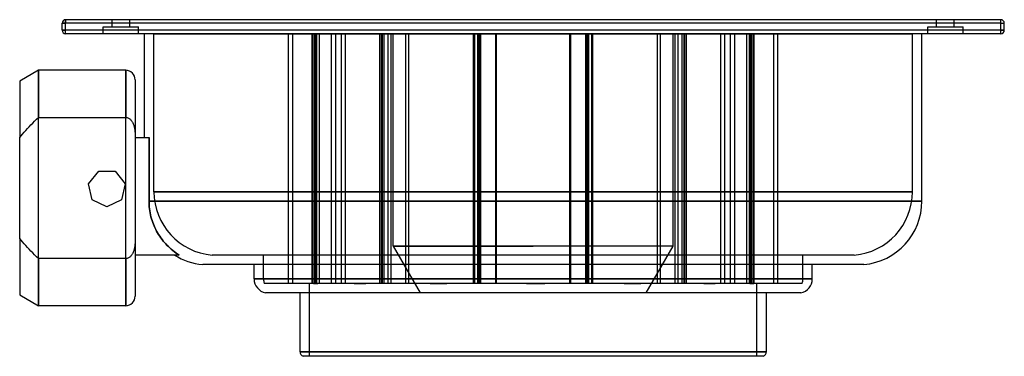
# Model space of a CAD drawing. Header units: millimetres. Extents: x -218 to 200, y -72 to 72.
import ezdxf

# ---------------------------------------------------------------- set-up
doc = ezdxf.new("R2010")
doc.units = ezdxf.units.MM
doc.layers.add('HIDDEN', color=7, linetype='Continuous')
doc.layers.add('THICK', color=7, linetype='Continuous')

msp = doc.modelspace()

# ---------------------------------------------------------------- linework, layer by layer
at = {"layer": 'HIDDEN'}
for p, q in [((-198.5, 71.5), (-198.5, 71.5)), ((-198.5, 70), (-198.5, 71.5)), ((-178.75, 68.5), (-178.75, 71.5)), ((-178.75, 68.5), (-178.75, 71.5)), ((-171.25, 68.5), (-171.25, 71.5)), ((-171.25, 68.5), (-171.25, 71.5)), ((171.25, 68.5), (171.25, 71.5)), ((171.25, 68.5), (171.25, 71.5)), ((178.75, 68.5), (178.75, 71.5)), ((178.75, 68.5), (178.75, 71.5)), ((198.5, 71.5), (198.5, 71.5)), ((198.5, 70), (198.5, 71.5)), ((-200, 70), (-198.5, 70)), ((-200, 70), (-200, 70)), ((-200, 67), (-198.5, 67)), ((-200, 67), (-200, 67)), ((-198.5, 67), (-198.5, 70)), ((198.5, 70), (-198.5, 70)), ((-198.5, 65.5), (-198.5, 67)), ((198.5, 67), (-198.5, 67)), ((-182.5, 68.5), (-175, 68.5)), ((-182.5, 65.5), (-182.5, 68.5)), ((-182.5, 65.5), (-182.5, 68.5)), ((-175, 68.5), (-167.5, 68.5)), ((-167.5, 65.5), (-167.5, 68.5)), ((-167.5, 65.5), (-167.5, 68.5)), ((167.5, 68.5), (175, 68.5)), ((167.5, 65.5), (167.5, 68.5)), ((167.5, 65.5), (167.5, 68.5)), ((175, 68.5), (182.5, 68.5)), ((182.5, 65.5), (182.5, 68.5)), ((182.5, 65.5), (182.5, 68.5)), ((198.5, 70), (200, 70)), ((198.5, 67), (198.5, 70)), ((198.5, 67), (200, 67)), ((198.5, 65.5), (198.5, 67)), ((200, 70), (200, 70)), ((200, 67), (200, 67)), ((-198.5, 65.5), (-198.5, 65.5)), ((-161, 65.5), (0, 65.5)), ((-161, -1.6), (-161, 65.5)), ((-103.89, -40.5), (-103.89, 65.5)), ((-102.11, -40.5), (-102.11, 65.5)), ((-93.8, -40.5), (-93.8, 65.5)), ((-93.41, -40.5), (-93.41, 65.5)), ((-92.69, -40.6), (-92.69, 65.5)), ((-92.19, -40.5), (-92.19, 65.5)), ((-91.8, -40.5), (-91.8, 65.5)), ((-90.69, -40.6), (-90.69, 65.5)), ((-85.6, -40.6), (-85.6, 65.5)), ((-83.78, -40.6), (-83.78, 65.5)), ((-81.42, -40.6), (-81.42, 65.5)), ((-79.64, -40.6), (-79.64, 65.5)), ((-65.13, -40.5), (-65.13, 65.5)), ((-64.42, -40.5), (-64.42, 65.5)), ((-64.02, -40.5), (-64.02, 65.5)), ((-63.31, -40.5), (-63.31, 65.5)), ((-61.56, -40.6), (-61.56, 65.5)), ((-60.28, -40.6), (-60.28, 65.5)), ((-59.4, -24.7), (-59.4, 65.5)), ((-54.02, -40.6), (-54.02, 65.5)), ((-52.81, -40.6), (-52.81, 65.5)), ((-25.32, -40.6), (-25.32, 65.5)), ((-24.84, -40.6), (-24.84, 65.5)), ((-23.56, -40.5), (-23.56, 65.5)), ((-23.16, -40.5), (-23.16, 65.5)), ((-22.68, -40.5), (-22.68, 65.5)), ((-22.28, -40.5), (-22.28, 65.5)), ((-15.93, -40.6), (-15.93, 65.5)), ((-15.52, -40.6), (-15.52, 65.5)), ((0, 65.5), (161, 65.5)), ((15.52, -40.6), (15.52, 65.5)), ((15.93, -40.6), (15.93, 65.5)), ((22.28, -40.5), (22.28, 65.5)), ((22.68, -40.5), (22.68, 65.5)), ((23.16, -40.5), (23.16, 65.5)), ((23.56, -40.5), (23.56, 65.5)), ((24.84, -40.6), (24.84, 65.5)), ((25.32, -40.6), (25.32, 65.5)), ((52.81, -40.6), (52.81, 65.5)), ((54.02, -40.6), (54.02, 65.5)), ((59.4, -24.7), (59.4, 65.5)), ((60.28, -40.6), (60.28, 65.5)), ((61.56, -40.6), (61.56, 65.5)), ((63.31, -40.5), (63.31, 65.5)), ((64.02, -40.5), (64.02, 65.5)), ((64.42, -40.5), (64.42, 65.5)), ((65.13, -40.5), (65.13, 65.5)), ((79.64, -40.6), (79.64, 65.5)), ((81.42, -40.6), (81.42, 65.5)), ((83.78, -40.6), (83.78, 65.5)), ((85.6, -40.6), (85.6, 65.5)), ((90.69, -40.6), (90.69, 65.5)), ((91.8, -40.5), (91.8, 65.5)), ((92.19, -40.5), (92.19, 65.5)), ((92.69, -40.6), (92.69, 65.5)), ((93.41, -40.5), (93.41, 65.5)), ((93.8, -40.5), (93.8, 65.5)), ((102.11, -40.5), (102.11, 65.5)), ((103.89, -40.5), (103.89, 65.5)), ((161, -1.6), (161, 65.5)), ((198.5, 65.5), (198.5, 65.5)), ((-210, 0), (-210, 50)), ((-173, 0), (-173, 50)), ((-169, 21.5), (-169, 21.5)), ((-163.1, -5.6), (-163.1, 21.5)), ((-184.47, 7.21), (-184.47, 7.21)), ((-177.53, 7.21), (-177.53, 7.21)), ((-188.8, 1.78), (-188.8, 1.78)), ((-173.2, 1.78), (-173.2, 1.78)), ((-210, -50), (-210, 0)), ((-173, -50), (-173, 0)), ((0, -1.6), (-161, -1.6)), ((-161, -1.6), (0, -1.6)), ((161, -1.6), (0, -1.6)), ((0, -1.6), (161, -1.6)), ((-187.25, -4.99), (-187.25, -4.99)), ((-181, -8), (-181, -8)), ((-174.75, -4.99), (-174.75, -4.99)), ((-163.08, -6.39), (-163.1, -5.6)), ((-163.1, -5.6), (0, -5.6)), ((-163.05, -7.21), (-163.08, -6.39)), ((-162.98, -8.03), (-163.05, -7.21)), ((-162.89, -8.87), (-162.98, -8.03)), ((0, -5.6), (165, -5.6)), ((-162.78, -9.71), (-162.89, -8.87)), ((-162.63, -10.55), (-162.78, -9.71)), ((-162.46, -11.38), (-162.63, -10.55)), ((-162.26, -12.21), (-162.46, -11.38)), ((-162.04, -13.03), (-162.26, -12.21)), ((-161.8, -13.83), (-162.04, -13.03)), ((-161.53, -14.61), (-161.8, -13.83)), ((-161.25, -15.36), (-161.53, -14.61)), ((-160.95, -16.09), (-161.25, -15.36)), ((-160.62, -16.83), (-160.95, -16.09)), ((-160.27, -17.56), (-160.62, -16.83)), ((-159.88, -18.3), (-160.27, -17.56)), ((-159.47, -19.03), (-159.88, -18.3)), ((-159.03, -19.76), (-159.47, -19.03)), ((-158.57, -20.48), (-159.03, -19.76)), ((-158.09, -21.18), (-158.57, -20.48)), ((-157.58, -21.87), (-158.09, -21.18)), ((-157.06, -22.53), (-157.58, -21.87)), ((-156.52, -23.17), (-157.06, -22.53)), ((-155.97, -23.78), (-156.52, -23.17)), ((-155.42, -24.36), (-155.97, -23.78)), ((-154.86, -24.92), (-155.42, -24.36)), ((-154.27, -25.47), (-154.86, -24.92)), ((-59.4, -24.7), (-47.97, -44.5)), ((0, -24.7), (-59.4, -24.7)), ((-59.4, -24.7), (0, -24.7)), ((59.4, -24.7), (0, -24.7)), ((59.4, -24.7), (0, -24.7)), ((47.97, -44.5), (59.4, -24.7)), ((-169, -28.5), (-169, -28.5)), ((-153.66, -26.01), (-154.27, -25.47)), ((-153.02, -26.54), (-153.66, -26.01)), ((-152.35, -27.06), (-153.02, -26.54)), ((-151.66, -27.56), (-152.35, -27.06)), ((-150.96, -28.04), (-151.66, -27.56)), ((-150.24, -28.5), (-150.96, -28.04)), ((136.32, -28.5), (-136.32, -28.5)), ((-114.5, -38.6), (-114.5, -28.5)), ((114.5, -38.6), (114.5, -28.5)), ((-118.5, -38.6), (0, -38.6)), ((0, -38.6), (-114.5, -38.6)), ((-114.5, -38.6), (0, -38.6)), ((114.19, -40.5), (-114.19, -40.5)), ((-95, -71.5), (-95, -40.5)), ((-93.6, -40.6), (-93.6, -40.5)), ((-93.21, -40.6), (-93.6, -40.6)), ((-93.21, -40.5), (-93.21, -40.6)), ((-93.21, -40.6), (-91.38, -40.6)), ((-91.94, -40.5), (-91.94, -40.6)), ((-91.38, -40.6), (-91.38, -40.5)), ((-90.69, -40.6), (-91.38, -40.6)), ((-85.6, -40.6), (-90.69, -40.6)), ((-76.01, -40.6), (-85.6, -40.6)), ((-77.28, -40.6), (-77.28, -40.5)), ((-76.01, -40.5), (-76.01, -40.6)), ((-76.01, -40.6), (-71.06, -40.6)), ((-72.47, -40.5), (-72.47, -40.6)), ((-71.06, -40.6), (-71.06, -40.5)), ((-61.56, -40.6), (-71.06, -40.6)), ((-43.76, -40.6), (-61.56, -40.6)), ((-45.66, -40.6), (-45.66, -40.5)), ((-43.76, -40.5), (-43.76, -40.6)), ((-43.76, -40.6), (-36.66, -40.6)), ((-38.64, -40.5), (-38.64, -40.6)), ((-36.66, -40.6), (-36.66, -40.5)), ((-25.32, -40.6), (-36.66, -40.6)), ((-2.84, -40.6), (-25.32, -40.6)), ((-4.99, -40.6), (-4.99, -40.5)), ((-2.84, -40.5), (-2.84, -40.6)), ((-2.84, -40.6), (0, -40.6)), ((0, -38.6), (118.5, -38.6)), ((114.5, -38.6), (0, -38.6)), ((0, -38.6), (114.5, -38.6)), ((0, -40.6), (4.99, -40.6)), ((2.84, -40.5), (2.84, -40.6)), ((4.99, -40.6), (4.99, -40.5)), ((15.52, -40.6), (4.99, -40.6)), ((15.93, -40.6), (15.52, -40.6)), ((38.64, -40.6), (15.93, -40.6)), ((36.66, -40.6), (36.66, -40.5)), ((38.64, -40.5), (38.64, -40.6)), ((38.64, -40.6), (45.66, -40.6)), ((43.76, -40.5), (43.76, -40.6)), ((45.66, -40.6), (45.66, -40.5)), ((52.81, -40.6), (45.66, -40.6)), ((54.02, -40.6), (52.81, -40.6)), ((72.47, -40.6), (54.02, -40.6)), ((71.06, -40.6), (71.06, -40.5)), ((72.47, -40.5), (72.47, -40.6)), ((72.47, -40.6), (77.28, -40.6)), ((76.01, -40.5), (76.01, -40.6)), ((77.28, -40.6), (77.28, -40.5)), ((79.64, -40.6), (77.28, -40.6)), ((81.42, -40.6), (79.64, -40.6)), ((91.94, -40.6), (81.42, -40.6)), ((91.38, -40.6), (91.38, -40.5)), ((91.94, -40.5), (91.94, -40.6)), ((91.94, -40.6), (93.6, -40.6)), ((93.21, -40.5), (93.21, -40.6)), ((93.6, -40.6), (93.6, -40.5)), ((95, -71.5), (95, -40.5)), ((-99, -69.6), (0, -69.6)), ((0, -69.6), (99, -69.6))]:
    msp.add_line(p, q, dxfattribs=at)
for centre, radius, start, end in [((-134, -1.6), 27, 180, 265.0673), ((134, -1.6), 27, 274.9328, 0), ((-108.5, -38.6), 6, 180, 198.4614), ((108.5, -38.6), 6, 341.5386, 0)]:
    msp.add_arc(centre, radius, start, end, dxfattribs=at)
at = {"layer": 'THICK'}
for p, q in [((198.5, 71.5), (-198.5, 71.5)), ((-198.5, 71.5), (-198.5, 70)), ((198.5, 70), (198.5, 71.5)), ((-198.5, 70), (-200, 70)), ((-200, 67), (-200, 70)), ((-198.5, 67), (-200, 67)), ((-198.5, 67), (-198.5, 70)), ((198.5, 70), (-198.5, 70)), ((-198.5, 65.5), (-198.5, 67)), ((198.5, 67), (-198.5, 67)), ((198.5, 67), (198.5, 70)), ((198.5, 70), (200, 70)), ((198.5, 65.5), (198.5, 67)), ((200, 67), (198.5, 67)), ((200, 67), (200, 70)), ((198.5, 65.5), (-198.5, 65.5)), ((-165, 21.5), (-165, 65.5)), ((165, -5.6), (165, 65.5)), ((-210, 50), (-218, 45.38)), ((-210, 50), (-210, 30)), ((-173, 50), (-210, 50)), ((-173, 50), (-173, 30)), ((-169, 46), (-169, 22.72)), ((-218, 45.38), (-218, 21.43)), ((-210.84, 29.18), (-210, 30)), ((-210, 30), (-173, 30)), ((-173, 30), (-172.69, 29.98)), ((-172.69, 29.98), (-172.38, 29.92)), ((-172.38, 29.92), (-172.08, 29.82)), ((-172.08, 29.82), (-171.8, 29.69)), ((-171.8, 29.69), (-171.54, 29.54)), ((-171.54, 29.54), (-171.29, 29.35)), ((-171.29, 29.35), (-171.04, 29.14)), ((-215.4, 24.46), (-214.69, 25.23)), ((-214.69, 25.23), (-213.97, 26)), ((-213.97, 26), (-213.22, 26.79)), ((-213.22, 26.79), (-212.45, 27.58)), ((-212.45, 27.58), (-211.66, 28.38)), ((-211.66, 28.38), (-210.84, 29.18)), ((-171.04, 29.14), (-170.82, 28.91)), ((-170.82, 28.91), (-170.62, 28.67)), ((-170.62, 28.67), (-170.44, 28.43)), ((-170.44, 28.43), (-170.27, 28.17)), ((-170.27, 28.17), (-170.11, 27.9)), ((-170.11, 27.9), (-169.97, 27.62)), ((-169.97, 27.62), (-169.83, 27.32)), ((-169.83, 27.32), (-169.71, 27.03)), ((-169.71, 27.03), (-169.6, 26.73)), ((-169.6, 26.73), (-169.51, 26.44)), ((-169.51, 26.44), (-169.42, 26.15)), ((-169.42, 26.15), (-169.35, 25.85)), ((-169.35, 25.85), (-169.28, 25.55)), ((-169.28, 25.55), (-169.22, 25.24)), ((-169.22, 25.24), (-169.16, 24.92)), ((-218, 21.43), (-217.38, 22.18)), ((-218, -21.43), (-218, 21.43)), ((-217.38, 22.18), (-216.74, 22.93)), ((-216.74, 22.93), (-216.08, 23.69)), ((-216.08, 23.69), (-215.4, 24.46)), ((-169.16, 24.92), (-169.12, 24.6)), ((-169.12, 24.6), (-169.08, 24.28)), ((-169.08, 24.28), (-169.05, 23.96)), ((-169.05, 23.96), (-169.03, 23.64)), ((-169.03, 23.64), (-169.01, 23.32)), ((-169.01, 23.32), (-169, 23.02)), ((-169, 23.02), (-169, 22.72)), ((-169, 22.72), (-169, -22.72)), ((-169, 21.5), (-163.1, 21.5)), ((-163.1, 21.5), (-163.1, -5.6)), ((-188.8, 1.78), (-184.47, 7.21)), ((-184.47, 7.21), (-177.53, 7.21)), ((-177.53, 7.21), (-173.2, 1.78)), ((-187.25, -4.99), (-188.8, 1.78)), ((-173.2, 1.78), (-174.75, -4.99)), ((-181, -8), (-187.25, -4.99)), ((-174.75, -4.99), (-181, -8)), ((0, -5.6), (-163.1, -5.6)), ((-163.1, -5.6), (-163.08, -6.39)), ((-163.08, -6.39), (-163.05, -7.21)), ((-163.05, -7.21), (-162.98, -8.03)), ((-162.98, -8.03), (-162.89, -8.87)), ((165, -5.6), (0, -5.6)), ((-162.89, -8.87), (-162.78, -9.71)), ((-162.78, -9.71), (-162.63, -10.55)), ((-162.63, -10.55), (-162.46, -11.38)), ((-162.46, -11.38), (-162.26, -12.21)), ((-162.26, -12.21), (-162.04, -13.03)), ((-162.04, -13.03), (-161.8, -13.83)), ((-161.8, -13.83), (-161.53, -14.61)), ((-161.53, -14.61), (-161.25, -15.36)), ((-161.25, -15.36), (-160.95, -16.09)), ((-160.95, -16.09), (-160.62, -16.83)), ((-160.62, -16.83), (-160.27, -17.56)), ((-160.27, -17.56), (-159.88, -18.3)), ((-159.88, -18.3), (-159.47, -19.03)), ((-159.47, -19.03), (-159.03, -19.76)), ((-159.03, -19.76), (-158.57, -20.48)), ((-158.57, -20.48), (-158.09, -21.18)), ((-218, -21.43), (-218, -45.38)), ((-217.38, -22.18), (-218, -21.43)), ((-216.74, -22.93), (-217.38, -22.18)), ((-216.08, -23.69), (-216.74, -22.93)), ((-215.4, -24.46), (-216.08, -23.69)), ((-214.69, -25.23), (-215.4, -24.46)), ((-169.16, -24.92), (-169.22, -25.24)), ((-169.12, -24.6), (-169.16, -24.92)), ((-169.08, -24.28), (-169.12, -24.6)), ((-169.05, -23.96), (-169.08, -24.28)), ((-169.03, -23.64), (-169.05, -23.96)), ((-169.01, -23.32), (-169.03, -23.64)), ((-169, -23.02), (-169.01, -23.32)), ((-169, -22.72), (-169, -46)), ((-169, -22.72), (-169, -23.02)), ((-158.09, -21.18), (-157.58, -21.87)), ((-157.58, -21.87), (-157.06, -22.53)), ((-157.06, -22.53), (-156.52, -23.17)), ((-156.52, -23.17), (-155.97, -23.78)), ((-155.97, -23.78), (-155.42, -24.36)), ((-155.42, -24.36), (-154.86, -24.92)), ((-154.86, -24.92), (-154.27, -25.47)), ((-213.97, -26), (-214.69, -25.23)), ((-213.22, -26.79), (-213.97, -26)), ((-212.45, -27.58), (-213.22, -26.79)), ((-211.66, -28.38), (-212.45, -27.58)), ((-210.84, -29.18), (-211.66, -28.38)), ((-210, -30), (-210.84, -29.18)), ((-171.04, -29.14), (-171.29, -29.35)), ((-170.82, -28.91), (-171.04, -29.14)), ((-170.62, -28.67), (-170.82, -28.91)), ((-170.44, -28.43), (-170.62, -28.67)), ((-170.27, -28.17), (-170.44, -28.43)), ((-170.11, -27.9), (-170.27, -28.17)), ((-169.97, -27.62), (-170.11, -27.9)), ((-169.83, -27.32), (-169.97, -27.62)), ((-169.71, -27.03), (-169.83, -27.32)), ((-169.6, -26.73), (-169.71, -27.03)), ((-169.51, -26.44), (-169.6, -26.73)), ((-169.42, -26.15), (-169.51, -26.44)), ((-169.35, -25.85), (-169.42, -26.15)), ((-169.28, -25.55), (-169.35, -25.85)), ((-169.22, -25.24), (-169.28, -25.55)), ((-150.24, -28.5), (-169, -28.5)), ((-154.27, -25.47), (-153.66, -26.01)), ((-153.66, -26.01), (-153.02, -26.54)), ((-153.02, -26.54), (-152.35, -27.06)), ((-152.35, -27.06), (-151.66, -27.56)), ((-151.66, -27.56), (-150.96, -28.04)), ((-150.96, -28.04), (-150.24, -28.5)), ((-210, -30), (-210, -50)), ((-173, -30), (-210, -30)), ((-172.69, -29.98), (-173, -30)), ((-173, -30), (-173, -50)), ((-172.38, -29.92), (-172.69, -29.98)), ((-172.08, -29.82), (-172.38, -29.92)), ((-171.8, -29.69), (-172.08, -29.82)), ((-171.54, -29.54), (-171.8, -29.69)), ((-171.29, -29.35), (-171.54, -29.54)), ((140.32, -32.5), (-140.32, -32.5)), ((-118.5, -38.6), (-118.5, -32.5)), ((118.5, -38.6), (118.5, -32.5)), ((0, -38.6), (-118.5, -38.6)), ((118.5, -38.6), (0, -38.6)), ((-218, -45.38), (-210, -50)), ((113.59, -44.5), (-113.59, -44.5)), ((-99, -69.6), (-99, -44.5)), ((99, -69.6), (99, -44.5)), ((-173, -50), (-210, -50)), ((0, -69.6), (-99, -69.6)), ((99, -69.6), (0, -69.6)), ((97.62, -71.5), (-97.62, -71.5))]:
    msp.add_line(p, q, dxfattribs=at)
for centre, radius, start, end in [((-198.5, 70), 1.5, 90, 180), ((198.5, 70), 1.5, 0, 90), ((-198.5, 67), 1.5, 180, 270), ((198.5, 67), 1.5, 270, 0), ((-173, 46), 4, 0, 90), ((138, -5.6), 27, 274.9328, 0), ((-138, -5.6), 27, 238.0108, 265.0673), ((-112.5, -38.6), 6, 180, 259.5246), ((112.5, -38.6), 6, 280.4753, 0), ((-173, -46), 4, 270, 0), ((-97, -69.6), 2, 180, 251.8052), ((97, -69.6), 2, 288.1948, 0.0001)]:
    msp.add_arc(centre, radius, start, end, dxfattribs=at)

doc.saveas('drawing.dxf')
